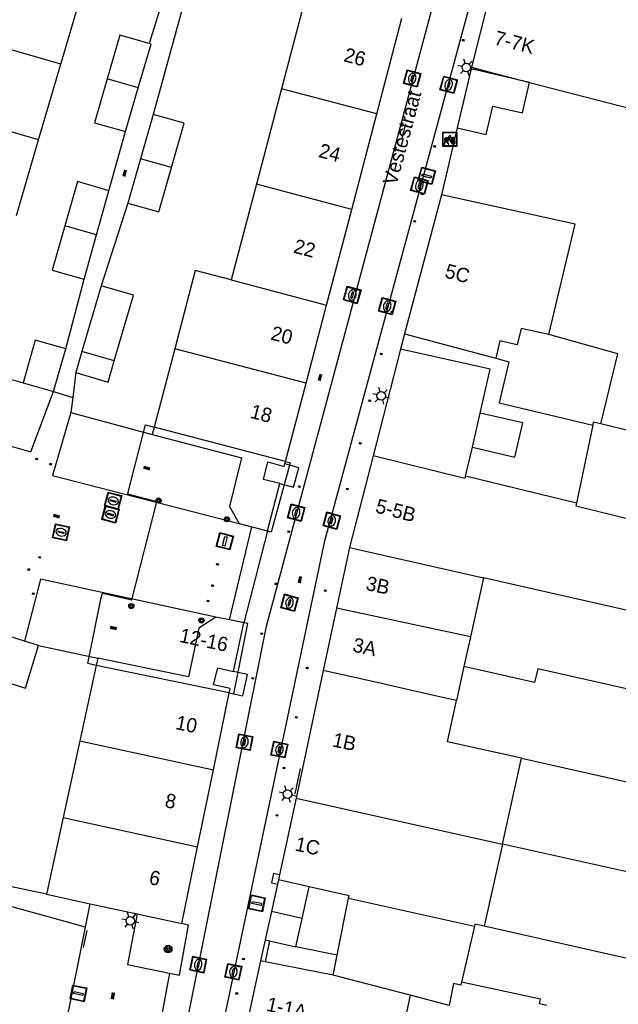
# Model space of a CAD drawing. Header units: metres. Extents: x 93870 to 95789, y 463036 to 464040.
# Tile 74 of 256: x 94161 to 94203, y 463520 to 463589. Entities that reach past the tile are written whole.
import ezdxf
from ezdxf.enums import TextEntityAlignment as Align

# ---------------------------------------------------------------- set-up
doc = ezdxf.new("R2010")
doc.units = ezdxf.units.M
doc.header["$LTSCALE"] = 25.4
for name, color, linetype in [('B_BEBOUWINGSGRENS_0', 1, 'Continuous'), ('B_LUIFEL_1', 200, 'Continuous'), ('B_OVERBOUWLIJN_LIJN_1', 7, 'Continuous'), ('B_TUSSENMUUR_0', 7, 'Continuous'), ('G_GRENS_ALGEMEEN_0', 7, 'Continuous'), ('Q_BOOM_0', 3, 'Continuous'), ('Q_FIETSENREK_0', 6, 'Continuous'), ('Q_FIETSENREK_LIJN_0', 7, 'Continuous'), ('Q_INSPECTIE_OF_RIOOLPUT_0', 253, 'Continuous'), ('Q_KOLK_0', 254, 'Continuous'), ('Q_LICHTMAST_0', 2, 'Continuous'), ('Q_PILAAR', 10, 'Continuous'), ('Q_PILAAR_0', 10, 'Continuous'), ('Q_VERKEERSBORDPAAL_0', 40, 'Continuous'), ('Q_WATERLEIDINGPUT_0', 5, 'Continuous'), ('S_GBKN_SYMBOOL_OV_GROOT_0', 7, 'Continuous'), ('T_HEK_0', 57, 'Continuous'), ('T_MUUR_30CM_0', 10, 'Continuous'), ('V_WEGGRENS_0', 7, 'Continuous'), ('Z_GBKN_HUISNUMMER_0', 252, 'Continuous'), ('Z_STRAATNAAM_0', 252, 'Continuous')]:
    doc.layers.add(name, color=color, linetype=linetype)
doc.layers.add('Q_PAAL_STEEN_0', color=7, linetype='Continuous', true_color=0xa97373)
doc.layers.add('Q_PAALTJE_0', color=7, linetype='Continuous', true_color=0x666666)

# ---------------------------------------------------------------- blocks, each defined once
blk = doc.blocks.new('Q_LICHTMAST')
for points in [[(-0.26, 0.15), (-0.52, 0.3)], [(0, 0.3), (0, 0.6)], [(0.26, 0.15), (0.52, 0.3)], [(-0.26, -0.15), (-0.52, -0.3)], [(0, -0.3), (0, -0.6)], [(0.26, -0.15), (0.52, -0.3)]]:
    blk.add_lwpolyline(points)
blk.add_circle((0, 0), 0.3)
blk = doc.blocks.new('Q_VERKEERSBORDPAAL')
for points in [[(-0.5, 0.5), (0.5, 0.5), (0.5, -0.5), (-0.5, -0.5)], [(-0.08, 0.333), (0.071, 0.333), (0.071, -0.329), (-0.08, -0.329)]]:
    blk.add_lwpolyline(points, close=True)
blk.add_lwpolyline([(-0.442, 0.464), (0.438, 0.464, -0.414214), (0.459, 0.442), (0.459, -0.437, -0.414214), (0.438, -0.459), (-0.442, -0.459, -0.414214), (-0.463, -0.437), (-0.463, 0.442), (-0.463, 0.444), (-0.463, 0.446), (-0.463, 0.448), (-0.462, 0.45), (-0.461, 0.451), (-0.46, 0.453), (-0.459, 0.455), (-0.458, 0.456), (-0.457, 0.457), (-0.456, 0.459), (-0.454, 0.46), (-0.453, 0.461), (-0.451, 0.462), (-0.449, 0.462), (-0.447, 0.463), (-0.446, 0.463), (-0.444, 0.464), (-0.442, 0.464)], format="xyb")
blk = doc.blocks.new('Q_PAAL_STEEN')
for points in [[(-0.5, 0.5), (0.5, 0.5), (0.5, -0.5), (-0.5, -0.5)], [(-0.08, 0.333), (0.071, 0.333), (0.071, -0.329), (-0.08, -0.329)]]:
    blk.add_lwpolyline(points, close=True)
blk.add_lwpolyline([(-0.442, 0.464), (0.438, 0.464, -0.414214), (0.459, 0.442), (0.459, -0.437, -0.414214), (0.438, -0.459), (-0.442, -0.459, -0.414214), (-0.463, -0.437), (-0.463, 0.442), (-0.463, 0.444), (-0.463, 0.446), (-0.463, 0.448), (-0.462, 0.45), (-0.461, 0.451), (-0.46, 0.453), (-0.459, 0.455), (-0.458, 0.456), (-0.457, 0.457), (-0.456, 0.459), (-0.454, 0.46), (-0.453, 0.461), (-0.451, 0.462), (-0.449, 0.462), (-0.447, 0.463), (-0.446, 0.463), (-0.444, 0.464), (-0.442, 0.464)], format="xyb")
blk = doc.blocks.new('Q_PAALTJE')
at = {"color": 251, "true_color": 0x666666, "xscale": 0.1, "yscale": 0.1, "zscale": 0.01}
blk.add_blockref('Q_PAAL_STEEN', (0, 0), dxfattribs=at)
blk = doc.blocks.new('Q_KOLK')
blk.add_lwpolyline([(-0.5, 0.5), (0.5, 0.5), (0.5, -0.5), (-0.5, -0.5)], close=True)
for points in [[(-0.442, 0.464), (0.438, 0.464, -0.414214), (0.459, 0.442), (0.459, -0.437, -0.414214), (0.438, -0.459), (-0.442, -0.459, -0.414214), (-0.463, -0.437), (-0.463, 0.442, -0.414214), (-0.442, 0.464)], [(-0.345, 0.105, 0.380426), (-0.276, -0.18)], [(-0.008, 0.266, 0.240218), (-0.345, 0.105)], [(-0.194, 0.045, 0.853344), (-0.194, -0.032)], [(0.331, 0.111, 0.240191), (-0.008, 0.266)], [(0.185, -0.032, 0.849746), (0.185, 0.045)], [(0.267, -0.176, 0.380426), (0.331, 0.111)], [(-0.276, -0.18, 0.148452), (0.012, -0.257)], [(0.012, -0.257, 0.131742), (0.267, -0.176)]]:
    blk.add_lwpolyline(points, format="xyb")
for points in [[(-0.194, 0.045), (0.185, 0.045)], [(0.185, -0.032), (-0.194, -0.032)]]:
    blk.add_lwpolyline(points)
blk = doc.blocks.new('Q_INSPECTIE_OF_RIOOLPUT')
blk.add_lwpolyline([(-0.5, 0.5), (0.5, 0.5), (0.5, -0.5), (-0.5, -0.5)], close=True)
for points in [[(-0.442, 0.464), (0.438, 0.464, -0.414214), (0.459, 0.442), (0.459, -0.437, -0.414214), (0.438, -0.459), (-0.442, -0.459, -0.414214), (-0.463, -0.437), (-0.463, 0.442), (-0.463, 0.444), (-0.463, 0.446), (-0.463, 0.448), (-0.462, 0.45), (-0.461, 0.451), (-0.46, 0.453), (-0.459, 0.455), (-0.458, 0.456), (-0.457, 0.457), (-0.456, 0.459), (-0.454, 0.46), (-0.453, 0.461), (-0.451, 0.462), (-0.449, 0.462), (-0.447, 0.463), (-0.446, 0.463), (-0.444, 0.464), (-0.442, 0.464)], [(-0.345, 0.105, 0.380426), (-0.276, -0.18)], [(-0.008, 0.266, 0.240218), (-0.345, 0.105)], [(-0.194, 0.045, 0.853344), (-0.194, -0.032)], [(0.331, 0.111, 0.240191), (-0.008, 0.266)], [(0.185, -0.032, 0.849746), (0.185, 0.045)], [(0.267, -0.176, 0.380426), (0.331, 0.111)], [(-0.276, -0.18, 0.148452), (0.012, -0.257)], [(0.012, -0.257, 0.131742), (0.267, -0.176)]]:
    blk.add_lwpolyline(points, format="xyb")
for points in [[(-0.194, 0.045), (0.185, 0.045)], [(0.185, -0.032), (-0.194, -0.032)]]:
    blk.add_lwpolyline(points)
blk = doc.blocks.new('Q_WATERLEIDINGPUT')
blk.add_lwpolyline([(-0.5, 0.5), (0.5, 0.5), (0.5, -0.5), (-0.5, -0.5)], close=True)
for points in [[(-0.442, 0.464), (0.438, 0.464, -0.414214), (0.459, 0.442), (0.459, -0.437, -0.414214), (0.438, -0.459), (-0.442, -0.459, -0.414214), (-0.463, -0.437), (-0.463, 0.442), (-0.463, 0.444), (-0.463, 0.446), (-0.463, 0.448), (-0.462, 0.45), (-0.461, 0.451), (-0.46, 0.453), (-0.459, 0.455), (-0.458, 0.456), (-0.457, 0.457), (-0.456, 0.459), (-0.454, 0.46), (-0.453, 0.461), (-0.451, 0.462), (-0.449, 0.462), (-0.447, 0.463), (-0.446, 0.463), (-0.444, 0.464), (-0.442, 0.464)], [(-0.345, 0.105, 0.380426), (-0.276, -0.18)], [(-0.008, 0.266, 0.240218), (-0.345, 0.105)], [(-0.194, 0.045, 0.853344), (-0.194, -0.032)], [(0.331, 0.111, 0.240191), (-0.008, 0.266)], [(0.185, -0.032, 0.849746), (0.185, 0.045)], [(0.267, -0.176, 0.380426), (0.331, 0.111)], [(-0.276, -0.18, 0.148452), (0.012, -0.257)], [(0.012, -0.257, 0.131742), (0.267, -0.176)]]:
    blk.add_lwpolyline(points, format="xyb")
for points in [[(-0.194, 0.045), (0.185, 0.045)], [(0.185, -0.032), (-0.194, -0.032)]]:
    blk.add_lwpolyline(points)
blk = doc.blocks.new('Q_FIETSENREK')
for points in [[(-0.5, 0.5), (0.5, 0.5), (0.5, -0.5), (-0.5, -0.5)], [(-0.063, 0.145), (0.184, 0.054), (0.037, -0.093)]]:
    blk.add_lwpolyline(points, close=True)
for points in [[(-0.442, 0.464), (0.438, 0.464, -0.414214), (0.459, 0.442), (0.459, -0.437, -0.414214), (0.438, -0.459), (-0.442, -0.459, -0.414214), (-0.463, -0.437), (-0.463, 0.442), (-0.463, 0.444), (-0.463, 0.446), (-0.463, 0.448), (-0.462, 0.45), (-0.461, 0.451), (-0.46, 0.453), (-0.459, 0.455), (-0.458, 0.456), (-0.457, 0.457), (-0.456, 0.459), (-0.454, 0.46), (-0.453, 0.461), (-0.451, 0.462), (-0.449, 0.462), (-0.447, 0.463), (-0.446, 0.463), (-0.444, 0.464), (-0.442, 0.464)], [(-0.181, 0.106, 0.847256), (-0.324, -0.144)], [(-0.193, 0.075, 0.842492), (-0.305, -0.118)], [(-0.171, 0.065, 0.053288), (-0.193, 0.075)], [(-0.185, -0.134, 0.502492), (-0.147, 0.044)], [(-0.149, 0.089, 0.06236), (-0.181, 0.106)], [(-0.165, -0.161, 0.494489), (-0.125, 0.068)], [(-0.324, -0.144, 0.089606), (-0.421, -0.348)], [(-0.296, -0.162, 0.110942), (-0.375, -0.348)], [(-0.294, -0.105, 0.006942), (-0.305, -0.118)], [(-0.296, -0.162, 0.02458), (-0.283, -0.168)], [(-0.212, -0.105, 0.381614), (-0.294, -0.105)], [(-0.283, -0.168, 0.148109), (-0.198, -0.173)], [(-0.223, -0.136, 0.533998), (-0.276, -0.136)], [(-0.276, -0.136, 0.009682), (-0.271, -0.138)], [(-0.271, -0.138, 0.120201), (-0.218, -0.144)], [(-0.218, -0.144, 0.003554), (-0.223, -0.136)], [(-0.185, -0.134, 0.017985), (-0.212, -0.105)], [(-0.122, -0.348, 0.075837), (-0.198, -0.173)], [(-0.075, -0.348, 0.094234), (-0.165, -0.161)], [(0.095, -0.16, 0.385208), (0.186, -0.333)], [(0.209, -0.054, 0.224648), (0.108, -0.128)], [(0.126, -0.171, 0.376993), (0.197, -0.303)], [(0.212, -0.086, 0.20829), (0.139, -0.139)], [(0.186, -0.333, 1), (0.287, -0.06)], [(0.197, -0.303, 1), (0.276, -0.09)], [(0.287, -0.06, 0.086253), (0.238, -0.051)], [(0.276, -0.09, 0.079305), (0.241, -0.083)]]:
    blk.add_lwpolyline(points, format="xyb")
for points in [[(-0.171, 0.065), (-0.263, -0.038), (-0.239, -0.059), (-0.147, 0.044)], [(0.081, 0.221), (-0.003, 0.252), (-0.149, 0.089)], [(-0.125, 0.068), (-0.086, 0.111), (0.018, -0.131), (0.095, -0.16)], [(0.238, -0.051), (0.229, 0.053), (0.261, 0.093), (0.302, 0.078), (0.314, 0.11), (0.192, 0.155), (0.18, 0.123), (0.231, 0.104), (0.207, 0.076), (-0.04, 0.167), (0, 0.216), (0.07, 0.191), (0.081, 0.221)], [(0.209, -0.054), (0.199, 0.029), (0.057, -0.108)], [(-0.421, -0.348), (-0.375, -0.348)], [(-0.122, -0.348), (-0.075, -0.348)], [(0.057, -0.108), (0.108, -0.128)], [(0.126, -0.171), (0.253, -0.218), (0.241, -0.083)], [(0.139, -0.139), (0.222, -0.17), (0.212, -0.086)]]:
    blk.add_lwpolyline(points)
blk = doc.blocks.new('Q_BOOM')
for radius in [0.27, 0.18, 0.09]:
    blk.add_circle((0, 0), radius)
blk = doc.blocks.new('S_GBKN_SYMBOOL_OV_GROOT')
for points in [[(-0.21875, 0.0625), (0.21875, 0.0625)], [(-0.21875, 0), (0.21875, 0)], [(-0.1875, 0.0625), (-0.1875, 0)], [(-0.125, 0.09375), (-0.125, 0.0625)], [(-0.125, 0), (-0.125, -0.0625)], [(-0.0625, 0.0625), (-0.0625, 0)], [(0, 0.09375), (0, 0.0625)], [(0, 0), (0, -0.0625)], [(0.0625, 0.0625), (0.0625, 0)], [(0.125, 0.09375), (0.125, 0.0625)], [(0.125, 0), (0.125, -0.0625)], [(0.1875, 0.0625), (0.1875, 0)], [(-0.21875, -0.0625), (0.21875, -0.0625)], [(-0.1875, -0.0625), (-0.1875, -0.09375)], [(-0.0625, -0.0625), (-0.0625, -0.09375)], [(0.0625, -0.0625), (0.0625, -0.09375)], [(0.1875, -0.0625), (0.1875, -0.09375)]]:
    blk.add_lwpolyline(points)
blk = doc.blocks.new('BOOM-970')
at = {"layer": 'Q_PILAAR'}
for radius in [0.18, 0.09]:
    blk.add_circle((0, 0), radius, dxfattribs=at)
blk = doc.blocks.new('Q_PILAAR')
at = {"layer": 'Q_PILAAR'}
for p, q in [((0.115, 0.118), (0.051, 0.054)), ((0.052, 0.307), (0.116, 0.243)), ((0.308, 0.307), (0.243, 0.244)), ((0.244, 0.117), (0.309, 0.054))]:
    blk.add_line(p, q, dxfattribs=at)
blk.add_blockref('BOOM-970', (0.18, 0.18))

msp = doc.modelspace()

# ---------------------------------------------------------------- linework, layer by layer
at = {"layer": 'B_BEBOUWINGSGRENS_0'}
for p, q in [((94163.956, 463585.72), (94165.516, 463591.023)), ((94181.218, 463590.711), (94179.452, 463584.002)), ((94186.142, 463582.241), (94187.904, 463588.951)), ((94162.396, 463580.418), (94163.956, 463585.72)), ((94196.852, 463584.435), (94207.143, 463581.792)), ((94168.489, 463580.989), (94169.395, 463584.06)), ((94179.452, 463584.002), (94177.687, 463577.293)), ((94170.45, 463582.201), (94169.556, 463579.089)), ((94184.379, 463575.531), (94186.142, 463582.241)), ((94160.836, 463575.115), (94162.396, 463580.418)), ((94169.556, 463579.089), (94168.66, 463575.971)), ((94166.474, 463573.739), (94167.34, 463576.84)), ((94177.687, 463577.293), (94175.92, 463570.58)), ((94190.69, 463576.56), (94188.091, 463566.802)), ((94182.617, 463568.821), (94184.379, 463575.531)), ((94165.607, 463570.637), (94166.474, 463573.739)), ((94166.789, 463570.181), (94165.437, 463565.568)), ((94181.175, 463563.33), (94182.617, 463568.821)), ((94188.091, 463566.802), (94194.493, 463565.084)), ((94163.455, 463562.752), (94164.305, 463565.744)), ((94171.952, 463565.753), (94170.51, 463560.26)), ((94187.8, 463565.73), (94185.878, 463558.243)), ((94165.437, 463565.568), (94165.002, 463564.082)), ((94161.303, 463563.365), (94163.455, 463562.752)), ((94179.733, 463557.839), (94181.175, 463563.33)), ((94170.51, 463560.26), (94170.374, 463559.744)), ((94201.3, 463560.4), (94200.16, 463554.93)), ((94204.14, 463559.935), (94201.88, 463560.48)), ((94192.36, 463556.81), (94192.85, 463558.84)), ((94185.878, 463558.243), (94184.23, 463551.82)), ((94179.69, 463557.689), (94179.733, 463557.839)), ((94200.16, 463554.93), (94192.36, 463556.81)), ((94178.457, 463552.983), (94179.326, 463556.311)), ((94184.23, 463551.82), (94183.316, 463547.548)), ((94183.316, 463547.548), (94182.382, 463543.179)), ((94174.83, 463546.931), (94173.647, 463546.147)), ((94176.091, 463543.107), (94176.812, 463546.526)), ((94161.418, 463545.251), (94160.236, 463545.618)), ((94162.392, 463544.948), (94161.418, 463545.251)), ((94166.449, 463543.539), (94165.299, 463538.26)), ((94166.561, 463544.054), (94166.449, 463543.539)), ((94182.382, 463543.179), (94180.469, 463534.233)), ((94174.674, 463536.217), (94175.786, 463541.61)), ((94165.299, 463538.26), (94164.127, 463532.88)), ((94173.563, 463530.824), (94174.674, 463536.217)), ((94180.469, 463534.233), (94179.315, 463528.84)), ((94164.127, 463532.88), (94162.95, 463527.48)), ((94172.451, 463525.431), (94173.563, 463530.824)), ((94179.243, 463528.503), (94179.176, 463528.195)), ((94179.315, 463528.84), (94179.243, 463528.503)), ((94181.387, 463528.013), (94179.243, 463528.503)), ((94179.176, 463528.195), (94178.753, 463526.281)), ((94162.95, 463527.48), (94166.017, 463526.819)), ((94183.36, 463523.213), (94184.159, 463527.217)), ((94184.159, 463527.217), (94192.991, 463525.244)), ((94166.017, 463526.819), (94169.313, 463526.108)), ((94178.753, 463526.281), (94178.313, 463524.29)), ((94169.313, 463526.108), (94172.451, 463525.431)), ((94192.991, 463525.244), (94192.091, 463521.311)), ((94178.605, 463524.222), (94178.31, 463522.744)), ((94178.313, 463524.29), (94178.605, 463524.222)), ((94177.986, 463522.808), (94176.66, 463516.807)), ((94178.31, 463522.744), (94177.986, 463522.808)), ((94183.079, 463521.803), (94183.36, 463523.213)), ((94183.079, 463521.803), (94178.31, 463522.744)), ((94188.477, 463520.401), (94183.079, 463521.803))]:
    msp.add_line(p, q, dxfattribs=at)
for points in [[(94199.228, 463609.794), (94194.14, 463590.2), (94193.99, 463590.25), (94192.78, 463585.5)], [(94170.164, 463587.169), (94168.09, 463587.76), (94167.206, 463584.689)], [(94169.395, 463584.06), (94170.3, 463587.13), (94170.164, 463587.169)], [(94192.78, 463585.5), (94194.714, 463584.991), (94195.693, 463584.733), (94196.852, 463584.435)], [(94167.206, 463584.689), (94166.32, 463581.61), (94168.489, 463580.989)], [(94171.725, 463578.466), (94172.62, 463581.581), (94170.45, 463582.201)], [(94168.66, 463575.971), (94170.83, 463575.351), (94171.725, 463578.466)], [(94167.34, 463576.84), (94167.122, 463576.903), (94165.13, 463577.48), (94164.239, 463574.381)], [(94198.21, 463566.75), (94200.07, 463574.5), (94190.69, 463576.56)], [(94164.239, 463574.381), (94163.35, 463571.28), (94165.607, 463570.637)], [(94175.92, 463570.58), (94173.394, 463571.243), (94171.952, 463565.753)], [(94167.71, 463564.902), (94169.062, 463569.515), (94166.789, 463570.181)], [(94164.305, 463565.744), (94162.153, 463566.357), (94161.303, 463563.365)], [(94201.88, 463560.48), (94203.06, 463565.4), (94198.21, 463566.75)], [(94193.4, 463561.24), (94194.095, 463564.315), (94187.8, 463565.73)], [(94165.002, 463564.082), (94167.274, 463563.415), (94167.71, 463564.902)], [(94194.493, 463565.084), (94195.4, 463564.84), (94194.72, 463561.97), (94201.3, 463560.4)], [(94192.85, 463558.84), (94195.84, 463558.15), (94196.39, 463560.55), (94193.4, 463561.24)], [(94170.374, 463559.744), (94176.652, 463558.096), (94175.797, 463554.689), (94176.487, 463553.487)], [(94179.326, 463556.311), (94178.191, 463556.588), (94178.49, 463557.815), (94179.63, 463557.49), (94179.69, 463557.689)], [(94176.487, 463553.487), (94177.379, 463553.259), (94178.457, 463552.983)], [(94176.812, 463546.526), (94175.788, 463546.735), (94174.83, 463546.931)], [(94173.647, 463546.147), (94172.928, 463542.734), (94166.561, 463544.054)], [(94159.314, 463542.624), (94161.47, 463541.953), (94162.392, 463544.948)], [(94175.786, 463541.61), (94175.848, 463541.931), (94174.677, 463542.178), (94174.97, 463543.38), (94176.091, 463543.107)], [(94184.159, 463527.217), (94184.191, 463527.38), (94181.387, 463528.013)], [(94192.091, 463521.311), (94192.043, 463521.099), (94191.525, 463521.236), (94191.22, 463519.689), (94188.477, 463520.401)]]:
    msp.add_lwpolyline(points, dxfattribs=at)
at = {"layer": 'B_LUIFEL_1'}
for points in [[(94196.852, 463584.435), (94192.755, 463585.393), (94191.787, 463581.251)], [(94191.787, 463581.251), (94193.818, 463580.776), (94194.277, 463582.78), (94196.371, 463582.307), (94196.852, 463584.435)]]:
    msp.add_lwpolyline(points, dxfattribs=at)
at = {"layer": 'B_OVERBOUWLIJN_LIJN_1'}
for points in [[(94166.449, 463543.539), (94165.844, 463543.671), (94166.777, 463548.196), (94166.883, 463548.613), (94168.942, 463548.147), (94170.688, 463555.015), (94168.651, 463555.561), (94168.759, 463555.977), (94169.893, 463560.422), (94170.51, 463560.26)], [(94179.733, 463557.839), (94180.047, 463557.757), (94178.733, 463552.895), (94177.511, 463553.225)], [(94175.786, 463541.61), (94176.103, 463541.545), (94177.083, 463546.477), (94175.788, 463546.735), (94177.379, 463553.259)]]:
    msp.add_lwpolyline(points, dxfattribs=at)
at = {"layer": 'B_TUSSENMUUR_0'}
for p, q in [((94163.956, 463585.72), (94154.878, 463588.344)), ((94169.395, 463584.06), (94167.206, 463584.689)), ((94186.142, 463582.241), (94179.452, 463584.002)), ((94162.396, 463580.418), (94153.343, 463583.034)), ((94171.725, 463578.466), (94169.556, 463579.089)), ((94184.379, 463575.531), (94177.687, 463577.293)), ((94166.474, 463573.739), (94164.239, 463574.381)), ((94175.92, 463570.58), (94182.617, 463568.821)), ((94181.175, 463563.33), (94171.952, 463565.753)), ((94167.71, 463564.902), (94165.437, 463565.568)), ((94192.85, 463558.84), (94193.4, 463561.24)), ((94179.733, 463557.839), (94170.51, 463560.26)), ((94184.23, 463551.82), (94193.623, 463549.693)), ((94193.623, 463549.693), (94192.713, 463545.544)), ((94215.744, 463544.685), (94193.623, 463549.693)), ((94192.713, 463545.544), (94183.316, 463547.548)), ((94192.713, 463545.544), (94192.256, 463543.46)), ((94175.786, 463541.61), (94166.449, 463543.539)), ((94192.256, 463543.46), (94191.734, 463541.079)), ((94191.101, 463538.188), (94191.734, 463541.079)), ((94165.299, 463538.26), (94174.674, 463536.217)), ((94196.289, 463537.023), (94191.101, 463538.188)), ((94194.956, 463531.011), (94196.289, 463537.023)), ((94180.469, 463534.233), (94194.956, 463531.011)), ((94164.127, 463532.88), (94173.563, 463530.824)), ((94194.956, 463531.011), (94193.675, 463525.239)), ((94180.895, 463525.784), (94181.387, 463528.013)), ((94180.895, 463525.784), (94178.753, 463526.281)), ((94180.455, 463523.793), (94180.895, 463525.784)), ((94178.605, 463524.222), (94180.455, 463523.793)), ((94183.36, 463523.213), (94180.455, 463523.793)), ((94188.477, 463520.401), (94187.216, 463514.525))]:
    msp.add_line(p, q, dxfattribs=at)
for points in [[(94198.21, 463566.75), (94196.267, 463567.177), (94196.006, 463566.036), (94194.778, 463566.319), (94194.493, 463565.084)], [(94201.88, 463560.48), (94201.341, 463560.596), (94201.3, 463560.4)], [(94192.36, 463556.81), (94192.322, 463556.652), (94185.878, 463558.243)], [(94200.16, 463554.93), (94200.117, 463554.737), (94217.053, 463550.571)], [(94191.734, 463541.079), (94190.862, 463541.275), (94188.7, 463541.76), (94186.466, 463542.262), (94182.382, 463543.179)], [(94214.577, 463539.433), (94197.444, 463543.311), (94197.223, 463542.336), (94192.256, 463543.46)], [(94196.289, 463537.023), (94211.175, 463533.679), (94213.199, 463533.224)], [(94211.873, 463527.249), (94208.234, 463528.058), (94194.956, 463531.011)], [(94193.675, 463525.239), (94193.024, 463525.386), (94192.991, 463525.244)], [(94210.581, 463521.421), (94206.927, 463522.246), (94193.675, 463525.239)], [(94198.085, 463519.688), (94197.567, 463519.799), (94197.636, 463520.122), (94192.091, 463521.311)]]:
    msp.add_lwpolyline(points, dxfattribs=at)
at = {"layer": 'G_GRENS_ALGEMEEN_0'}
for points in [[(94179.326, 463556.311), (94180.3, 463556.048), (94180.676, 463557.402), (94179.69, 463557.689)], [(94175.786, 463541.61), (94176.747, 463541.414), (94177.065, 463542.903), (94176.091, 463543.107)]]:
    msp.add_lwpolyline(points, dxfattribs=at)
at = {"layer": 'Q_FIETSENREK_LIJN_0'}
for p, q in [((94180.415, 463534.541), (94180.791, 463536.316)), ((94165.548, 463523.74), (94165.796, 463524.951))]:
    msp.add_line(p, q, dxfattribs=at)
at = {"layer": 'T_HEK_0'}
for p, q in [((94171.678, 463592.016), (94170.164, 463587.169)), ((94172.574, 463589.94), (94170.45, 463582.201)), ((94167.34, 463576.84), (94168.489, 463580.989)), ((94168.66, 463575.971), (94166.789, 463570.181)), ((94164.305, 463565.744), (94165.607, 463570.637)), ((94165.69, 463525.17), (94155.23, 463528.08))]:
    msp.add_line(p, q, dxfattribs=at)
at = {"layer": 'T_MUUR_30CM_0'}
for p, q in [((94192.78, 463585.5), (94191.787, 463581.251)), ((94191.787, 463581.251), (94190.69, 463576.56)), ((94157.859, 463564.344), (94161.303, 463563.365)), ((94165.002, 463564.082), (94164.794, 463562.344)), ((94164.794, 463562.344), (94164.665, 463561.272)), ((94164.665, 463561.272), (94170.374, 463559.744)), ((94162.392, 463544.948), (94166.561, 463544.054)), ((94162.95, 463527.48), (94155.31, 463529.13)), ((94163.646, 463515.081), (94165.69, 463525.17))]:
    msp.add_line(p, q, dxfattribs=at)
at = {"layer": 'V_WEGGRENS_0'}
for p, q in [((94188.091, 463566.802), (94187.8, 463565.73)), ((94163.455, 463562.752), (94164.794, 463562.344)), ((94178.457, 463552.983), (94176.812, 463546.526)), ((94165.69, 463525.17), (94166.017, 463526.819)), ((94178.313, 463524.29), (94177.986, 463522.808)), ((94171.58, 463521.953), (94170.068, 463513.733))]:
    msp.add_line(p, q, dxfattribs=at)
for points in [[(94191, 463593.395), (94178.35, 463546.18), (94170.82, 463508.63), (94168.21, 463500), (94168.036, 463499.679)], [(94171.27, 463499.027), (94171.49, 463500), (94182.49, 463552.28), (94193.455, 463592.73)], [(94149.377, 463562.068), (94161.856, 463558.521), (94163.455, 463562.752)], [(94164.665, 463561.272), (94163.367, 463556.857), (94176.487, 463553.487)], [(94174.83, 463546.931), (94162.53, 463549.581), (94161.418, 463545.251)], [(94179.315, 463528.84), (94178.885, 463528.933), (94178.746, 463528.288), (94179.176, 463528.195)], [(94169.313, 463526.108), (94168.634, 463522.563), (94171.58, 463521.953)], [(94171.58, 463521.953), (94172.281, 463521.819), (94172.919, 463525.316), (94172.451, 463525.431)]]:
    msp.add_lwpolyline(points, dxfattribs=at)
at = {"layer": 'Z_STRAATNAAM_0'}
msp.add_line((94187.924, 463580.562), (94188.185, 463581.527), dxfattribs=at)

# ---------------------------------------------------------------- block references
at = {"layer": 'Q_BOOM_0', "rotation": 79.66055376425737}
msp.add_blockref('Q_BOOM', (94171.491, 463523.64), dxfattribs=at)
at = {"layer": 'Q_FIETSENREK_0'}
msp.add_blockref('Q_FIETSENREK', (94191.268, 463580.454), dxfattribs=at)
at = {"layer": 'Q_INSPECTIE_OF_RIOOLPUT_0', "rotation": 75.0013825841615}
msp.add_blockref('Q_INSPECTIE_OF_RIOOLPUT', (94180.015, 463547.938), dxfattribs=at)
at = {"layer": 'Q_KOLK_0'}
for p, rotation in [((94188.63, 463584.72), 75.0013825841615), ((94191.19, 463584.27), 74.83301105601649), ((94189.13, 463577.205), 74.83301105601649), ((94184.42, 463569.53), 75.0013825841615), ((94186.875, 463568.743), 74.83301105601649), ((94180.483, 463554.255), 75.0013825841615), ((94182.983, 463553.69), 74.83301105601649), ((94163.972, 463552.885), 167.841633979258), ((94176.857, 463538.157), 78.66072720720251), ((94179.304, 463537.639), 78.11797009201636), ((94173.608, 463522.542), 78.66072720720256), ((94176.073, 463522.044), 78.11797009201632)]:
    msp.add_blockref('Q_KOLK', p, dxfattribs=dict(at, rotation=rotation))
at = {"layer": 'Q_LICHTMAST_0'}
for p, rotation in [((94192.425, 463585.493), 76.84594435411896), ((94186.452, 463562.455), 75.60240419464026), ((94179.866, 463534.514), 77.92973895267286), ((94168.834, 463525.627), 79.15704082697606)]:
    msp.add_blockref('Q_LICHTMAST', p, dxfattribs=dict(at, rotation=rotation))
at = {"layer": 'Q_PAAL_STEEN_0', "rotation": 165.5944423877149}
msp.add_blockref('Q_PAAL_STEEN', (94175.47, 463552.253), dxfattribs=at)
at = {"layer": 'Q_PAALTJE_0'}
for p, rotation in [((94192.214, 463587.403), 74.83301105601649), ((94190.194, 463579.962), 74.83301105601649), ((94189.328, 463576.627), 74.83301105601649), ((94188.806, 463574.695), 74.83301105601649), ((94187.211, 463568.329), 74.83301105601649), ((94186.457, 463565.386), 74.83301105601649), ((94185.631, 463562.115), 74.83301105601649), ((94184.974, 463559.116), 74.83301105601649), ((94162.266, 463558.025), 164.1328612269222), ((94163.245, 463557.659), 73.61678331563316), ((94180.701, 463556.086), 75.0013825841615), ((94184.076, 463555.917), 74.83301105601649), ((94179.955, 463552.919), 75.0013825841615), ((94162.48, 463551.129), 167.841633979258), ((94174.957, 463550.628), 75.70723799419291), ((94161.709, 463550.267), 167.841633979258), ((94174.606, 463549.141), 167.841633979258), ((94179.063, 463549.261), 75.0013825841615), ((94162.018, 463548.571), 75.59695913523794), ((94182.527, 463548.78), 78.11797009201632), ((94174.285, 463548.066), 167.841633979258), ((94178.061, 463545.765), 78.66072720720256), ((94181.252, 463543.352), 78.11797009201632), ((94177.42, 463542.638), 78.66072720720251), ((94180.491, 463539.896), 78.11797009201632), ((94179.625, 463536.336), 78.11797009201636), ((94179.134, 463533.019), 78.11797009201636), ((94176.779, 463522.947), 78.11797009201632), ((94176.314, 463520.526), 78.11797009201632)]:
    msp.add_blockref('Q_PAALTJE', p, dxfattribs=dict(at, rotation=rotation))
at = {"layer": 'Q_PILAAR_0'}
for p, rotation in [((94171.043, 463555.234), 165.5944423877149), ((94175.84, 463553.925), 165.5944423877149), ((94169.12, 463547.841), 167.841633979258), ((94174.044, 463546.833), 167.841633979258)]:
    msp.add_blockref('Q_PILAAR', p, dxfattribs=dict(at, rotation=rotation))
at = {"layer": 'Q_VERKEERSBORDPAAL_0'}
for p, rotation in [((94189.644, 463577.882), 74.83301105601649), ((94177.719, 463526.847), 78.11797009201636), ((94165.198, 463520.529), 78.54707124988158)]:
    msp.add_blockref('Q_VERKEERSBORDPAAL', p, dxfattribs=dict(at, rotation=rotation))
at = {"layer": 'Q_WATERLEIDINGPUT_0', "rotation": 165.5944423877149}
for p in [(94167.631, 463555.09), (94167.442, 463554.135)]:
    msp.add_blockref('Q_WATERLEIDINGPUT', p, dxfattribs=at)
at = {"layer": 'S_GBKN_SYMBOOL_OV_GROOT_0'}
for p, rotation in [((94168.449, 463578.083), 74.52076986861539), ((94182.163, 463563.752), 75.2857171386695), ((94169.996, 463557.38), 165.5944423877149), ((94163.663, 463554.002), 165.5944423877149), ((94180.746, 463549.555), 78.11797009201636), ((94167.657, 463546.158), 167.841633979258), ((94167.613, 463520.362), 79.15704082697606)]:
    msp.add_blockref('S_GBKN_SYMBOOL_OV_GROOT', p, dxfattribs=dict(at, rotation=rotation))

# ---------------------------------------------------------------- texts
at = {"layer": 'Z_GBKN_HUISNUMMER_0', "linetype": 'Continuous'}
for s, rotation, p in [('7-7K', 345.7, (94195.808, 463587.258)), ('26', 345.3, (94184.605, 463586.231)), ('24', 345.3, (94182.843, 463579.521)), ('22', 345.3, (94181.08, 463572.811)), ('5C', 345.1, (94191.806, 463571.038)), ('20', 345.3, (94179.478, 463566.71)), ('18', 345.3, (94178.036, 463561.219)), ('5-5B', 345.6, (94187.476, 463554.41)), ('3B', 347.9, (94186.218, 463549.161)), ('12-16', 348.1, (94174.005, 463545.332)), ('3A', 347.9, (94185.294, 463544.841)), ('10', 348.4, (94172.782, 463539.418)), ('1B', 347.9, (94183.87, 463538.183)), ('8', 348.4, (94171.67, 463534.025)), ('1C', 347.9, (94181.284, 463530.871)), ('6', 348.4, (94170.559, 463528.632)), ('1-1A', 347.5, (94179.817, 463519.505))]:
    msp.add_text(s, height=1, rotation=rotation, dxfattribs=at).set_placement(p, align=Align.MIDDLE)
at = {"layer": 'Z_STRAATNAAM_0', "linetype": 'Continuous'}
msp.add_text('Vestestraat', height=1, rotation=74.86552, dxfattribs=at).set_placement((94187.924, 463580.562), align=Align.MIDDLE)

doc.saveas('drawing.dxf')
